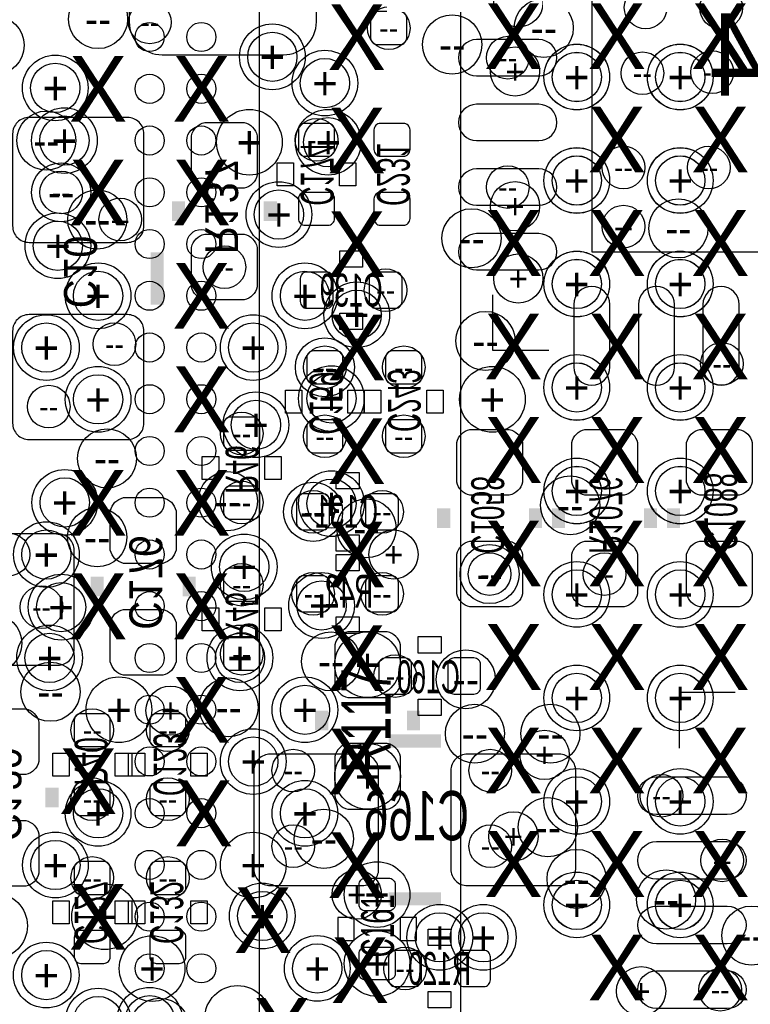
# Model space of a CAD drawing. Extents: x -22 to 398, y -34 to 263.
# Tile 7 of 39: x 21.72 to 27.37, y 12.19 to 19.81. Entities that reach past the tile are written whole.
import ezdxf
from ezdxf.enums import TextEntityAlignment as Align

# ---------------------------------------------------------------- set-up
doc = ezdxf.new("R2010")
doc.units = 0
for name, color, linetype in [('ASSY_BOT', 17, 'CONTINUOUS'), ('ASSY_TOP', 18, 'CONTINUOUS'), ('BOT', 16, 'CONTINUOUS'), ('DRILL', 12, 'CONTINUOUS'), ('SILK_BOT', 13, 'CONTINUOUS'), ('SILK_TOP', 14, 'CONTINUOUS'), ('TOP', 15, 'CONTINUOUS')]:
    doc.layers.add(name, color=color, linetype=linetype)

# ---------------------------------------------------------------- blocks, each defined once
blk = doc.blocks.new('FIGURE_CIRCLE')
blk.add_circle((0, 0), 0.5)

msp = doc.modelspace()

# ---------------------------------------------------------------- linework, layer by layer
at = {"layer": 'BOT'}
msp.add_lwpolyline([(29.645864, 18.01241), (29.645864, 21.51253), (26.145744, 21.51253), (26.145744, 18.01241)], close=True, dxfattribs=at)
for points in [[(22.8219, 19.53514), (23.7617, 19.53514, 0.414214), (24.0157, 19.78914), (24.0157, 20.42414, 0.414214), (23.7617, 20.67814), (22.8219, 20.67814, 0.414214), (22.5679, 20.42414), (22.5679, 19.78914, 0.414214)], [(24.664162, 19.614388, 0.414214), (24.714962, 19.665188), (24.714962, 19.817588, 0.414214), (24.664162, 19.868388), (24.486362, 19.868388, 0.414214), (24.435562, 19.817588), (24.435562, 19.665188, 0.414214), (24.486362, 19.614388)], [(25.737058, 19.652234), (25.254458, 19.652234, 1), (25.254458, 19.372834), (25.737058, 19.372834, 1)], [(25.737058, 19.152108), (25.254458, 19.152108, 1), (25.254458, 18.872708), (25.737058, 18.872708, 1)], [(22.5552, 19.05), (21.7932, 19.05, 0.414214), (21.6662, 18.923), (21.6662, 18.2118, 0.414214), (21.7932, 18.0848), (22.5552, 18.0848, 0.414214), (22.6822, 18.2118), (22.6822, 18.923, 0.414214)], [(23.0505, 18.604738), (23.0505, 18.909538, -0.294587), (23.1521, 19.011138), (23.4569, 19.011138, -0.294587), (23.5585, 18.909538), (23.5585, 18.604738, -0.294587), (23.4569, 18.503138), (23.1521, 18.503138, -0.294587)], [(24.105362, 18.750788, 0.414214), (24.156162, 18.801588), (24.156162, 18.953988, 0.414214), (24.105362, 19.004788), (23.927562, 19.004788, 0.414214), (23.876762, 18.953988), (23.876762, 18.801588, 0.414214), (23.927562, 18.750788)], [(24.689562, 18.750788, 0.414214), (24.740362, 18.801588), (24.740362, 18.953988, 0.414214), (24.689562, 19.004788), (24.511762, 19.004788, 0.414214), (24.460962, 18.953988), (24.460962, 18.801588, 0.414214), (24.511762, 18.750788)], [(25.737058, 18.652236), (25.254458, 18.652236, 1), (25.254458, 18.372836), (25.737058, 18.372836, 1)], [(23.927562, 18.471388, 0.414214), (23.876762, 18.420588), (23.876762, 18.268188, 0.414214), (23.927562, 18.217388), (24.105362, 18.217388, 0.414214), (24.156162, 18.268188), (24.156162, 18.420588, 0.414214), (24.105362, 18.471388)], [(24.511762, 18.471388, 0.414214), (24.460962, 18.420588), (24.460962, 18.268188, 0.414214), (24.511762, 18.217388), (24.689562, 18.217388, 0.414214), (24.740362, 18.268188), (24.740362, 18.420588, 0.414214), (24.689562, 18.471388)], [(23.0505, 17.741138), (23.0505, 18.045938, -0.294587), (23.1521, 18.147538), (23.4569, 18.147538, -0.294587), (23.5585, 18.045938), (23.5585, 17.741138, -0.294587), (23.4569, 17.639538), (23.1521, 17.639538, -0.294587)], [(25.737058, 18.15211), (25.254458, 18.15211, 1), (25.254458, 17.87271), (25.737058, 17.87271, 1)], [(23.89124, 17.626838, 0.414214), (23.94204, 17.576038), (24.09444, 17.576038, 0.414214), (24.14524, 17.626838), (24.14524, 17.804638, 0.414214), (24.09444, 17.855438), (23.94204, 17.855438, 0.414214), (23.89124, 17.804638)], [(24.42464, 17.626838, 0.414214), (24.47544, 17.576038), (24.62784, 17.576038, 0.414214), (24.67864, 17.626838), (24.67864, 17.804638, 0.414214), (24.62784, 17.855438), (24.47544, 17.855438, 0.414214), (24.42464, 17.804638)], [(26.285444, 17.121124), (26.285444, 17.603724, 1), (26.006044, 17.603724), (26.006044, 17.121124, 1)], [(26.78557, 17.121124), (26.78557, 17.603724, 1), (26.50617, 17.603724), (26.50617, 17.121124, 1)], [(27.285442, 17.121124), (27.285442, 17.603724, 1), (27.006042, 17.603724), (27.006042, 17.121124, 1)], [(22.5552, 17.526), (21.7932, 17.526, 0.414214), (21.6662, 17.399), (21.6662, 16.6878, 0.414214), (21.7932, 16.5608), (22.5552, 16.5608, 0.414214), (22.6822, 16.6878), (22.6822, 17.399, 0.414214)], [(24.17064, 16.991838, 0.414214), (24.22144, 17.042638), (24.22144, 17.195038, 0.414214), (24.17064, 17.245838), (23.99284, 17.245838, 0.414214), (23.94204, 17.195038), (23.94204, 17.042638, 0.414214), (23.99284, 16.991838)], [(24.78024, 16.991838, 0.414214), (24.83104, 17.042638), (24.83104, 17.195038, 0.414214), (24.78024, 17.245838), (24.60244, 17.245838, 0.414214), (24.55164, 17.195038), (24.55164, 17.042638, 0.414214), (24.60244, 16.991838)], [(23.527004, 16.47952, 0.414214), (23.577804, 16.53032), (23.577804, 16.68272, 0.414214), (23.527004, 16.73352), (23.349204, 16.73352, 0.414214), (23.298404, 16.68272), (23.298404, 16.53032, 0.414214), (23.349204, 16.47952)], [(23.99284, 16.712438, 0.414214), (23.94204, 16.661638), (23.94204, 16.509238, 0.414214), (23.99284, 16.458438), (24.17064, 16.458438, 0.414214), (24.22144, 16.509238), (24.22144, 16.661638, 0.414214), (24.17064, 16.712438)], [(24.60244, 16.712438, 0.414214), (24.55164, 16.661638), (24.55164, 16.509238, 0.414214), (24.60244, 16.458438), (24.78024, 16.458438, 0.414214), (24.83104, 16.509238), (24.83104, 16.661638, 0.414214), (24.78024, 16.712438)], [(25.101804, 16.23187), (25.101804, 16.53667, -0.294587), (25.203404, 16.63827), (25.508204, 16.63827, -0.294587), (25.609804, 16.53667), (25.609804, 16.23187, -0.294587), (25.508204, 16.13027), (25.203404, 16.13027, -0.294587)], [(25.990804, 16.23187), (25.990804, 16.53667, -0.294587), (26.092404, 16.63827), (26.397204, 16.63827, -0.294587), (26.498804, 16.53667), (26.498804, 16.23187, -0.294587), (26.397204, 16.13027), (26.092404, 16.13027, -0.294587)], [(26.879804, 16.23187), (26.879804, 16.53667, -0.294587), (26.981404, 16.63827), (27.286204, 16.63827, -0.294587), (27.387804, 16.53667), (27.387804, 16.23187, -0.294587), (27.286204, 16.13027), (26.981404, 16.13027, -0.294587)], [(23.349204, 16.20012, 0.414214), (23.298404, 16.14932), (23.298404, 15.99692, 0.414214), (23.349204, 15.94612), (23.527004, 15.94612, 0.414214), (23.577804, 15.99692), (23.577804, 16.14932, 0.414214), (23.527004, 16.20012)], [(24.1173, 16.0909, 0.414214), (24.0665, 16.1417), (23.9141, 16.1417, 0.414214), (23.8633, 16.0909), (23.8633, 15.9131, 0.414214), (23.9141, 15.8623), (24.0665, 15.8623, 0.414214), (24.1173, 15.9131)], [(24.3967, 15.9131, 0.414214), (24.4475, 15.8623), (24.5999, 15.8623, 0.414214), (24.6507, 15.9131), (24.6507, 16.0909, 0.414214), (24.5999, 16.1417), (24.4475, 16.1417, 0.414214), (24.3967, 16.0909)], [(22.930104, 16.00962), (22.930104, 15.70482, -0.294587), (22.828504, 15.60322), (22.523704, 15.60322, -0.294587), (22.422104, 15.70482), (22.422104, 16.00962, -0.294587), (22.523704, 16.11122), (22.828504, 16.11122, -0.294587)], [(22.142704, 14.94282), (22.142704, 15.70482, 0.414214), (22.015704, 15.83182), (21.304504, 15.83182, 0.414214), (21.177504, 15.70482), (21.177504, 14.94282, 0.414214), (21.304504, 14.81582), (22.015704, 14.81582, 0.414214)], [(25.101804, 15.36827), (25.101804, 15.67307, -0.294587), (25.203404, 15.77467), (25.508204, 15.77467, -0.294587), (25.609804, 15.67307), (25.609804, 15.36827, -0.294587), (25.508204, 15.26667), (25.203404, 15.26667, -0.294587)], [(25.990804, 15.36827), (25.990804, 15.67307, -0.294587), (26.092404, 15.77467), (26.397204, 15.77467, -0.294587), (26.498804, 15.67307), (26.498804, 15.36827, -0.294587), (26.397204, 15.26667), (26.092404, 15.26667, -0.294587)], [(26.879804, 15.36827), (26.879804, 15.67307, -0.294587), (26.981404, 15.77467), (27.286204, 15.77467, -0.294587), (27.387804, 15.67307), (27.387804, 15.36827, -0.294587), (27.286204, 15.26667), (26.981404, 15.26667, -0.294587)], [(23.349204, 15.56512, 0.414214), (23.298404, 15.51432), (23.298404, 15.36192, 0.414214), (23.349204, 15.31112), (23.527004, 15.31112, 0.414214), (23.577804, 15.36192), (23.577804, 15.51432, 0.414214), (23.527004, 15.56512)], [(23.8633, 15.2781, 0.414214), (23.9141, 15.2273), (24.0665, 15.2273, 0.414214), (24.1173, 15.2781), (24.1173, 15.4559, 0.414214), (24.0665, 15.5067), (23.9141, 15.5067, 0.414214), (23.8633, 15.4559)], [(24.3967, 15.2781, 0.414214), (24.4475, 15.2273), (24.5999, 15.2273, 0.414214), (24.6507, 15.2781), (24.6507, 15.4559, 0.414214), (24.5999, 15.5067), (24.4475, 15.5067, 0.414214), (24.3967, 15.4559)], [(22.930104, 15.14602), (22.930104, 14.84122, -0.294587), (22.828504, 14.73962), (22.523704, 14.73962, -0.294587), (22.422104, 14.84122), (22.422104, 15.14602, -0.294587), (22.523704, 15.24762), (22.828504, 15.24762, -0.294587)], [(23.349204, 15.03172, 0.414214), (23.298404, 14.98092), (23.298404, 14.82852, 0.414214), (23.349204, 14.77772), (23.527004, 14.77772, 0.414214), (23.577804, 14.82852), (23.577804, 14.98092, 0.414214), (23.527004, 15.03172)], [(24.7523, 14.8209, 0.414214), (24.7015, 14.8717), (24.5491, 14.8717, 0.414214), (24.4983, 14.8209), (24.4983, 14.6431, 0.414214), (24.5491, 14.5923), (24.7015, 14.5923, 0.414214), (24.7523, 14.6431)], [(25.0317, 14.6431, 0.414214), (25.0825, 14.5923), (25.2349, 14.5923, 0.414214), (25.2857, 14.6431), (25.2857, 14.8209, 0.414214), (25.2349, 14.8717), (25.0825, 14.8717, 0.414214), (25.0317, 14.8209)], [(21.8694, 14.3764), (21.8694, 14.0716, -0.294587), (21.7678, 13.97), (21.463, 13.97, -0.294587), (21.3614, 14.0716), (21.3614, 14.3764, -0.294587), (21.463, 14.478), (21.7678, 14.478, -0.294587)], [(22.371304, 14.18717, 0.414214), (22.422104, 14.23797), (22.422104, 14.39037, 0.414214), (22.371304, 14.44117), (22.193504, 14.44117, 0.414214), (22.142704, 14.39037), (22.142704, 14.23797, 0.414214), (22.193504, 14.18717)], [(22.955504, 14.18717, 0.414214), (23.006304, 14.23797), (23.006304, 14.39037, 0.414214), (22.955504, 14.44117), (22.777704, 14.44117, 0.414214), (22.726904, 14.39037), (22.726904, 14.23797, 0.414214), (22.777704, 14.18717)], [(23.532338, 14.000988), (23.532338, 13.238988, 0.414214), (23.659338, 13.111988), (24.370538, 13.111988, 0.414214), (24.497538, 13.238988), (24.497538, 14.000988, 0.414214), (24.370538, 14.127988), (23.659338, 14.127988, 0.414214)], [(25.056338, 14.000988), (25.056338, 13.238988, 0.414214), (25.183338, 13.111988), (25.894538, 13.111988, 0.414214), (26.021538, 13.238988), (26.021538, 14.000988, 0.414214), (25.894538, 14.127988), (25.183338, 14.127988, 0.414214)], [(27.193494, 13.660882), (26.647394, 13.660882, -1), (26.647394, 13.952982), (27.193494, 13.952982, -1)], [(22.371304, 13.65377, 0.414214), (22.422104, 13.70457), (22.422104, 13.85697, 0.414214), (22.371304, 13.90777), (22.193504, 13.90777, 0.414214), (22.142704, 13.85697), (22.142704, 13.70457, 0.414214), (22.193504, 13.65377)], [(22.777704, 13.90777, 0.414214), (22.726904, 13.85697), (22.726904, 13.70457, 0.414214), (22.777704, 13.65377), (22.955504, 13.65377, 0.414214), (23.006304, 13.70457), (23.006304, 13.85697, 0.414214), (22.955504, 13.90777)], [(21.8694, 13.5128), (21.8694, 13.208, -0.294587), (21.7678, 13.1064), (21.463, 13.1064, -0.294587), (21.3614, 13.208), (21.3614, 13.5128, -0.294587), (21.463, 13.6144), (21.7678, 13.6144, -0.294587)], [(27.193494, 13.16101), (26.647394, 13.16101, -1), (26.647394, 13.45311), (27.193494, 13.45311, -1)], [(22.371304, 13.04417, 0.414214), (22.422104, 13.09497), (22.422104, 13.24737, 0.414214), (22.371304, 13.29817), (22.193504, 13.29817, 0.414214), (22.142704, 13.24737), (22.142704, 13.09497, 0.414214), (22.193504, 13.04417)], [(22.955504, 13.04417, 0.414214), (23.006304, 13.09497), (23.006304, 13.24737, 0.414214), (22.955504, 13.29817), (22.777704, 13.29817, 0.414214), (22.726904, 13.24737), (22.726904, 13.09497, 0.414214), (22.777704, 13.04417)], [(27.193494, 12.660884), (26.647394, 12.660884, -1), (26.647394, 12.952984), (27.193494, 12.952984, -1)], [(22.193504, 12.76477, 0.414214), (22.142704, 12.71397), (22.142704, 12.56157, 0.414214), (22.193504, 12.51077), (22.371304, 12.51077, 0.414214), (22.422104, 12.56157), (22.422104, 12.71397, 0.414214), (22.371304, 12.76477)], [(22.777704, 12.76477, 0.414214), (22.726904, 12.71397), (22.726904, 12.56157, 0.414214), (22.777704, 12.51077), (22.955504, 12.51077, 0.414214), (23.006304, 12.56157), (23.006304, 12.71397, 0.414214), (22.955504, 12.76477)], [(24.8285, 12.5603, 0.414214), (24.7777, 12.6111), (24.6253, 12.6111, 0.414214), (24.5745, 12.5603), (24.5745, 12.3825, 0.414214), (24.6253, 12.3317), (24.7777, 12.3317, 0.414214), (24.8285, 12.3825)], [(25.1079, 12.3825, 0.414214), (25.1587, 12.3317), (25.3111, 12.3317, 0.414214), (25.3619, 12.3825), (25.3619, 12.5603, 0.414214), (25.3111, 12.6111), (25.1587, 12.6111, 0.414214), (25.1079, 12.5603)], [(27.193494, 12.161012), (26.647394, 12.161012, -1), (26.647394, 12.453112), (27.193494, 12.453112, -1)]]:
    msp.add_lwpolyline(points, format="xyb", close=True, dxfattribs=at)
at = {"layer": 'SILK_BOT'}
for points in [[(23.838662, 18.522188), (23.711662, 18.522188), (23.711662, 18.699988), (23.838662, 18.699988)], [(24.321262, 18.522188), (24.194262, 18.522188), (24.194262, 18.699988), (24.321262, 18.699988)], [(24.19604, 17.893538), (24.19604, 18.020538), (24.37384, 18.020538), (24.37384, 17.893538)], [(24.19604, 17.410938), (24.19604, 17.537938), (24.37384, 17.537938), (24.37384, 17.410938)], [(23.77694, 16.941038), (23.90394, 16.941038), (23.90394, 16.763238), (23.77694, 16.763238)], [(24.25954, 16.941038), (24.38654, 16.941038), (24.38654, 16.763238), (24.25954, 16.763238)], [(24.38654, 16.941038), (24.51354, 16.941038), (24.51354, 16.763238), (24.38654, 16.763238)], [(24.86914, 16.941038), (24.99614, 16.941038), (24.99614, 16.763238), (24.86914, 16.763238)], [(23.133304, 16.42872), (23.260304, 16.42872), (23.260304, 16.25092), (23.133304, 16.25092)], [(23.615904, 16.42872), (23.742904, 16.42872), (23.742904, 16.25092), (23.615904, 16.25092)], [(24.1681, 16.1798), (24.1681, 16.3068), (24.3459, 16.3068), (24.3459, 16.1798)], [(24.1681, 15.6972), (24.1681, 15.8242), (24.3459, 15.8242), (24.3459, 15.6972)], [(24.1681, 15.5448), (24.1681, 15.6718), (24.3459, 15.6718), (24.3459, 15.5448)], [(23.133304, 15.26032), (23.260304, 15.26032), (23.260304, 15.08252), (23.133304, 15.08252)], [(23.615904, 15.26032), (23.742904, 15.26032), (23.742904, 15.08252), (23.615904, 15.08252)], [(24.1681, 15.0622), (24.1681, 15.1892), (24.3459, 15.1892), (24.3459, 15.0622)], [(24.8031, 14.9098), (24.8031, 15.0368), (24.9809, 15.0368), (24.9809, 14.9098)], [(24.8031, 14.4272), (24.8031, 14.5542), (24.9809, 14.5542), (24.9809, 14.4272)], [(22.104604, 13.95857), (21.977604, 13.95857), (21.977604, 14.13637), (22.104604, 14.13637)], [(22.587204, 13.95857), (22.460204, 13.95857), (22.460204, 14.13637), (22.587204, 14.13637)], [(22.561804, 14.13637), (22.688804, 14.13637), (22.688804, 13.95857), (22.561804, 13.95857)], [(23.044404, 14.13637), (23.171404, 14.13637), (23.171404, 13.95857), (23.044404, 13.95857)], [(21.977604, 12.99337), (22.104604, 12.99337), (22.104604, 12.81557), (21.977604, 12.81557)], [(22.460204, 12.99337), (22.587204, 12.99337), (22.587204, 12.81557), (22.460204, 12.81557)], [(22.688804, 12.81557), (22.561804, 12.81557), (22.561804, 12.99337), (22.688804, 12.99337)], [(23.171404, 12.81557), (23.044404, 12.81557), (23.044404, 12.99337), (23.171404, 12.99337)], [(25.0571, 12.7762), (25.0571, 12.6492), (24.8793, 12.6492), (24.8793, 12.7762)], [(25.0571, 12.2936), (25.0571, 12.1666), (24.8793, 12.1666), (24.8793, 12.2936)]]:
    msp.add_lwpolyline(points, close=True, dxfattribs=at)
at = {"layer": 'SILK_BOT', "const_width": 0.1016}
for points in [[(22.9489, 18.249138), (22.9489, 18.401538)], [(23.6601, 18.249138), (23.6601, 18.401538)], [(22.7838, 17.6022), (22.7838, 18.0086)], [(25.000204, 15.87627), (25.000204, 16.02867)], [(25.711404, 15.87627), (25.711404, 16.02867)], [(25.889204, 15.87627), (25.889204, 16.02867)], [(26.600404, 15.87627), (26.600404, 16.02867)], [(26.778204, 15.87627), (26.778204, 16.02867)], [(22.320504, 15.50162), (22.320504, 15.34922)], [(23.031704, 15.50162), (23.031704, 15.34922)], [(24.980138, 14.229588), (24.573738, 14.229588)], [(21.971, 13.8684), (21.971, 13.716)], [(24.980138, 13.010388), (24.573738, 13.010388)]]:
    msp.add_lwpolyline(points, dxfattribs=at)
at = {"layer": 'SILK_BOT'}
for points in [[(25.813004, 17.24787), (25.381204, 17.24787), (25.381204, 17.67967)], [(27.2542, 14.605), (26.8224, 14.605), (26.8224, 14.1732)]]:
    msp.add_lwpolyline(points, dxfattribs=at)
at = {"layer": 'SILK_TOP'}
for points in [[(25.129998, 33.062926), (25.129998, 12.062714), (46.13021, 12.062714), (46.13021, 33.062926)], [(11.475974, 11.221974), (23.576026, 11.221974), (23.576026, 23.322026), (11.475974, 23.322026)], [(24.3078, 12.8651), (24.1808, 12.8651), (24.1808, 12.6873), (24.3078, 12.6873)], [(24.7904, 12.8651), (24.6634, 12.8651), (24.6634, 12.6873), (24.7904, 12.6873)]]:
    msp.add_lwpolyline(points, close=True, dxfattribs=at)
at = {"layer": 'SILK_TOP', "const_width": 0.1016}
for points in [[(24.05634, 14.312138), (24.05634, 14.464538)], [(24.76754, 14.312138), (24.76754, 14.464538)]]:
    msp.add_lwpolyline(points, dxfattribs=at)
at = {"layer": 'TOP'}
for points in [[(24.66594, 14.667738), (24.66594, 14.972538, 0.294587), (24.56434, 15.074138), (24.25954, 15.074138, 0.294587), (24.15794, 14.972538), (24.15794, 14.667738, 0.294587), (24.25954, 14.566138), (24.56434, 14.566138, 0.294587)], [(24.66594, 13.804138), (24.66594, 14.108938, 0.294587), (24.56434, 14.210538), (24.25954, 14.210538, 0.294587), (24.15794, 14.108938), (24.15794, 13.804138, 0.294587), (24.25954, 13.702538), (24.56434, 13.702538, 0.294587)], [(24.3967, 12.9159, -0.414214), (24.3459, 12.9667), (24.3459, 13.1191, -0.414214), (24.3967, 13.1699), (24.5745, 13.1699, -0.414214), (24.6253, 13.1191), (24.6253, 12.9667, -0.414214), (24.5745, 12.9159)], [(24.5745, 12.6365, -0.414214), (24.6253, 12.5857), (24.6253, 12.4333, -0.414214), (24.5745, 12.3825), (24.3967, 12.3825, -0.414214), (24.3459, 12.4333), (24.3459, 12.5857, -0.414214), (24.3967, 12.6365)]]:
    msp.add_lwpolyline(points, format="xyb", close=True, dxfattribs=at)
for centre, radius in [((22.725888, 19.672046), 0.112522), ((23.125938, 19.672046), 0.112522), ((26.030174, 19.362928), 0.1905), ((26.83002, 19.362928), 0.1905), ((22.725888, 19.271996), 0.112522), ((23.125938, 19.271996), 0.112522), ((22.725888, 18.871946), 0.112522), ((23.125938, 18.871946), 0.112522), ((26.030174, 18.562828), 0.1905), ((26.83002, 18.562828), 0.1905), ((22.725888, 18.471896), 0.112522), ((23.125938, 18.471896), 0.112522), ((22.725888, 18.0721), 0.112522), ((23.125938, 18.0721), 0.112522), ((26.030174, 17.762728), 0.1905), ((26.83002, 17.762728), 0.1905), ((22.725888, 17.67205), 0.112522), ((23.125938, 17.67205), 0.112522), ((22.725888, 17.272), 0.112522), ((23.125938, 17.272), 0.112522), ((26.030174, 16.962882), 0.1905), ((26.83002, 16.962882), 0.1905), ((22.725888, 16.87195), 0.112522), ((23.125938, 16.87195), 0.112522), ((22.725888, 16.4719), 0.112522), ((23.125938, 16.4719), 0.112522), ((26.030174, 16.162782), 0.1905), ((26.83002, 16.162782), 0.1905), ((22.725888, 16.072104), 0.112522), ((23.125938, 16.072104), 0.112522), ((22.725888, 15.672054), 0.112522), ((23.125938, 15.672054), 0.112522), ((26.030174, 15.362936), 0.1905), ((26.83002, 15.362936), 0.1905), ((22.725888, 15.272004), 0.112522), ((23.125938, 15.272004), 0.112522), ((22.725888, 14.871954), 0.112522), ((23.125938, 14.871954), 0.112522), ((26.030174, 14.562836), 0.1905), ((26.83002, 14.562836), 0.1905), ((22.725888, 14.471904), 0.112522), ((23.125938, 14.471904), 0.112522), ((22.725888, 14.072108), 0.112522), ((23.125938, 14.072108), 0.112522), ((26.030174, 13.762736), 0.1905), ((26.83002, 13.762736), 0.1905), ((22.725888, 13.672058), 0.112522), ((23.125938, 13.672058), 0.112522), ((22.725888, 13.272008), 0.112522), ((23.125938, 13.272008), 0.112522), ((26.030174, 12.96289), 0.1905), ((26.83002, 12.96289), 0.1905), ((22.725888, 12.871958), 0.112522), ((23.125938, 12.871958), 0.112522), ((22.725888, 12.471908), 0.112522), ((23.125938, 12.471908), 0.112522)]:
    msp.add_circle(centre, radius, dxfattribs=at)

# ---------------------------------------------------------------- block references
at = {"layer": 'DRILL'}
for p, xscale, yscale in [((25.5778, 19.939), 0.381, 0.381), ((22.327362, 19.811238), 0.4572, 0.4572), ((26.562812, 19.900138), 0.3302, 0.3302), ((27.14625, 19.897598), 0.3302, 0.3302), ((22.727412, 19.785838), 0.3302, 0.3302), ((25.77465, 19.74215), 0.4572, 0.4572), ((24.575262, 19.741388), 0.3302, 0.3302), ((21.527262, 19.608038), 0.4572, 0.4572), ((25.06599, 19.614388), 0.4572, 0.4572), ((23.67534, 19.519138), 0.508, 0.508), ((23.67534, 19.519138), 0.381, 0.381), ((25.495758, 19.512534), 0.3302, 0.3302), ((24.08174, 19.315938), 0.508, 0.508), ((25.5524, 19.4056), 0.381, 0.381), ((26.030174, 19.363436), 0.508, 0.508), ((26.030174, 19.362674), 0.508, 0.508), ((26.83002, 19.362674), 0.508, 0.508), ((26.830274, 19.363436), 0.508, 0.508), ((27.076654, 19.40052), 0.3302, 0.3302), ((21.9964, 19.2786), 0.508, 0.508), ((24.08174, 19.315938), 0.381, 0.381), ((26.030174, 19.363436), 0.381, 0.381), ((26.537412, 19.392138), 0.3302, 0.3302), ((26.830274, 19.363436), 0.381, 0.381), ((21.9964, 19.2786), 0.381, 0.381), ((22.067012, 18.871438), 0.508, 0.508), ((23.49754, 18.858738), 0.508, 0.508), ((24.10714, 18.858738), 0.508, 0.508), ((21.927312, 18.871438), 0.4572, 0.4572), ((22.067012, 18.871438), 0.381, 0.381), ((24.016462, 18.877788), 0.3302, 0.3302), ((24.10714, 18.858738), 0.381, 0.381), ((26.030174, 18.563336), 0.508, 0.508), ((26.030174, 18.562828), 0.508, 0.508), ((26.390854, 18.66392), 0.3302, 0.3302), ((26.83002, 18.562828), 0.508, 0.508), ((26.830274, 18.563336), 0.508, 0.508), ((27.051254, 18.66392), 0.3302, 0.3302), ((26.030174, 18.563336), 0.381, 0.381), ((26.830274, 18.563336), 0.381, 0.381), ((22.041612, 18.471388), 0.4572, 0.4572), ((25.495758, 18.512536), 0.3302, 0.3302), ((22.041612, 18.471388), 0.3302, 0.3302), ((23.72614, 18.299938), 0.508, 0.508), ((25.5524, 18.3642), 0.381, 0.381), ((22.321012, 18.261838), 0.4572, 0.4572), ((22.498812, 18.261838), 0.3302, 0.3302), ((23.72614, 18.299938), 0.381, 0.381), ((26.81605, 18.19275), 0.4572, 0.4572), ((25.21585, 18.11655), 0.4572, 0.4572), ((26.390854, 18.20672), 0.3302, 0.3302), ((22.016212, 18.058638), 0.508, 0.508), ((22.016212, 18.058638), 0.381, 0.381), ((23.3045, 17.893538), 0.3302, 0.3302), ((25.5778, 17.8054), 0.381, 0.381), ((26.029666, 17.762474), 0.508, 0.508), ((26.030174, 17.763236), 0.508, 0.508), ((26.83002, 17.762728), 0.508, 0.508), ((26.830274, 17.763236), 0.508, 0.508), ((22.327362, 17.671288), 0.508, 0.508), ((23.927562, 17.671288), 0.508, 0.508), ((26.030174, 17.763236), 0.381, 0.381), ((26.830274, 17.763236), 0.381, 0.381), ((22.327362, 17.671288), 0.381, 0.381), ((23.927562, 17.671288), 0.381, 0.381), ((24.55164, 17.715738), 0.3302, 0.3302), ((24.327612, 17.525238), 0.508, 0.508), ((24.327612, 17.525238), 0.381, 0.381), ((21.927312, 17.271238), 0.508, 0.508), ((23.527512, 17.271238), 0.508, 0.508), ((25.3238, 17.3228), 0.4572, 0.4572), ((21.927312, 17.271238), 0.381, 0.381), ((22.4536, 17.2974), 0.3302, 0.3302), ((23.527512, 17.271238), 0.381, 0.381), ((24.08174, 17.118838), 0.4572, 0.4572), ((24.08174, 17.118838), 0.3302, 0.3302), ((24.69134, 17.118838), 0.3302, 0.3302), ((27.1526, 17.145), 0.3302, 0.3302), ((26.030174, 16.963136), 0.508, 0.508), ((26.030174, 16.962882), 0.508, 0.508), ((26.83002, 16.962882), 0.508, 0.508), ((26.830274, 16.963136), 0.508, 0.508), ((24.13254, 16.877538), 0.508, 0.508), ((26.030174, 16.963136), 0.381, 0.381), ((26.830274, 16.963136), 0.381, 0.381), ((22.327362, 16.871188), 0.508, 0.508), ((22.327362, 16.871188), 0.381, 0.381), ((24.13254, 16.877538), 0.381, 0.381), ((25.37714, 16.871188), 0.508, 0.508), ((21.9456, 16.8148), 0.3302, 0.3302), ((23.54834, 16.674338), 0.508, 0.508), ((23.54834, 16.674338), 0.381, 0.381), ((23.438104, 16.60652), 0.3302, 0.3302), ((24.08174, 16.585438), 0.3302, 0.3302), ((24.69134, 16.585438), 0.3302, 0.3302), ((22.39645, 16.41475), 0.4572, 0.4572), ((26.030174, 16.163036), 0.508, 0.508), ((26.030174, 16.162528), 0.508, 0.508), ((26.83002, 16.162528), 0.508, 0.508), ((26.830274, 16.163036), 0.508, 0.508), ((22.069552, 16.074136), 0.508, 0.508), ((23.330662, 16.083788), 0.4572, 0.4572), ((24.13254, 16.064738), 0.508, 0.508), ((26.030174, 16.163036), 0.381, 0.381), ((26.830274, 16.163036), 0.381, 0.381), ((22.069552, 16.074136), 0.381, 0.381), ((23.438104, 16.07312), 0.3302, 0.3302), ((23.9903, 16.002), 0.4572, 0.4572), ((24.13254, 16.064738), 0.381, 0.381), ((25.978612, 16.052038), 0.4572, 0.4572), ((23.9903, 16.002), 0.3302, 0.3302), ((24.5237, 16.002), 0.3302, 0.3302), ((24.403812, 15.874238), 0.4572, 0.4572), ((22.32025, 15.80515), 0.4572, 0.4572), ((21.927312, 15.671038), 0.508, 0.508), ((21.635212, 15.671038), 0.3302, 0.3302), ((21.927312, 15.671038), 0.381, 0.381), ((24.6126, 15.6718), 0.381, 0.381), ((23.457662, 15.575788), 0.508, 0.508), ((23.457662, 15.575788), 0.381, 0.381), ((25.355804, 15.52067), 0.4572, 0.4572), ((25.355804, 15.52067), 0.3302, 0.3302), ((26.244804, 15.52067), 0.3302, 0.3302), ((26.030174, 15.362682), 0.508, 0.508), ((26.83002, 15.362682), 0.508, 0.508), ((23.438104, 15.43812), 0.3302, 0.3302), ((24.05634, 15.277338), 0.508, 0.508), ((23.9903, 15.367), 0.3302, 0.3302), ((24.5237, 15.367), 0.3302, 0.3302), ((26.030174, 15.362682), 0.381, 0.381), ((22.041612, 15.264638), 0.508, 0.508), ((22.041612, 15.264638), 0.381, 0.381), ((24.05634, 15.277338), 0.381, 0.381), ((21.889212, 15.264638), 0.3302, 0.3302), ((21.508212, 14.985238), 0.4572, 0.4572), ((21.952204, 14.871954), 0.508, 0.508), ((23.424896, 14.871954), 0.508, 0.508), ((24.129238, 14.845538), 0.4572, 0.4572), ((24.41194, 14.820138), 0.508, 0.508), ((21.952204, 14.871954), 0.381, 0.381), ((23.424896, 14.871954), 0.381, 0.381), ((23.438104, 14.90472), 0.3302, 0.3302), ((25.1714, 14.7066), 0.4572, 0.4572), ((24.6253, 14.732), 0.3302, 0.3302), ((21.959062, 14.610588), 0.4572, 0.4572), ((26.030174, 14.562836), 0.508, 0.508), ((26.030174, 14.562582), 0.508, 0.508), ((26.83002, 14.562582), 0.508, 0.508), ((26.830274, 14.562836), 0.508, 0.508), ((22.488906, 14.471904), 0.508, 0.508), ((23.337012, 14.489938), 0.4572, 0.4572), ((23.927308, 14.471142), 0.508, 0.508), ((26.030174, 14.562836), 0.381, 0.381), ((26.830274, 14.562836), 0.381, 0.381), ((22.88794, 14.464538), 0.381, 0.381), ((23.927562, 14.470888), 0.381, 0.381), ((22.282404, 14.31417), 0.3302, 0.3302), ((22.866604, 14.31417), 0.3302, 0.3302), ((25.242012, 14.286738), 0.4572, 0.4572), ((25.826212, 14.286738), 0.4572, 0.4572), ((23.527512, 14.070838), 0.508, 0.508), ((25.781, 14.1224), 0.381, 0.381), ((23.527512, 14.070838), 0.381, 0.381), ((23.837138, 14.000988), 0.3302, 0.3302), ((24.41194, 13.956538), 0.508, 0.508), ((25.361138, 14.000988), 0.3302, 0.3302), ((26.030174, 13.762736), 0.508, 0.508), ((26.83002, 13.762736), 0.508, 0.508), ((26.830274, 13.762736), 0.508, 0.508), ((22.282404, 13.78077), 0.3302, 0.3302), ((22.866604, 13.78077), 0.3302, 0.3302), ((26.030174, 13.762736), 0.381, 0.381), ((26.684732, 13.806932), 0.3302, 0.3302), ((26.830274, 13.762736), 0.381, 0.381), ((22.327362, 13.670788), 0.508, 0.508), ((22.327362, 13.670788), 0.381, 0.381), ((23.927562, 13.670788), 0.508, 0.508), ((23.927562, 13.670788), 0.381, 0.381), ((25.8064, 13.5636), 0.4572, 0.4572), ((24.073612, 13.473938), 0.4572, 0.4572), ((25.539954, 13.49248), 0.381, 0.381), ((23.837138, 13.416788), 0.3302, 0.3302), ((25.361138, 13.416788), 0.3302, 0.3302), ((21.997162, 13.271246), 0.508, 0.508), ((23.527512, 13.270738), 0.508, 0.508), ((21.997162, 13.271246), 0.381, 0.381), ((27.15514, 13.30706), 0.3302, 0.3302), ((22.282404, 13.17117), 0.3302, 0.3302), ((22.866604, 13.17117), 0.3302, 0.3302), ((26.02865, 13.16355), 0.4572, 0.4572), ((24.4856, 13.0429), 0.508, 0.508), ((24.328374, 13.0429), 0.381, 0.381), ((26.030174, 12.96289), 0.508, 0.508), ((26.030174, 12.962636), 0.508, 0.508), ((26.7208, 13.0048), 0.4572, 0.4572), ((26.83002, 12.96289), 0.508, 0.508), ((26.830274, 12.962636), 0.508, 0.508), ((22.378162, 12.871196), 0.508, 0.508), ((23.597362, 12.877038), 0.508, 0.508), ((26.030174, 12.962636), 0.381, 0.381), ((26.830274, 12.962636), 0.381, 0.381), ((21.526754, 12.800838), 0.508, 0.508), ((23.597362, 12.877038), 0.381, 0.381), ((24.97074, 12.711938), 0.508, 0.508), ((25.307036, 12.711938), 0.508, 0.508), ((27.3812, 12.7254), 0.4572, 0.4572), ((24.97074, 12.711938), 0.381, 0.381), ((25.307036, 12.711938), 0.381, 0.381), ((22.745446, 12.470638), 0.508, 0.508), ((24.022812, 12.471908), 0.508, 0.508), ((24.4856, 12.5095), 0.508, 0.508), ((21.926804, 12.419838), 0.508, 0.508), ((24.022812, 12.471908), 0.381, 0.381), ((24.7015, 12.4714), 0.3302, 0.3302), ((21.926804, 12.419838), 0.381, 0.381), ((26.527506, 12.295632), 0.381, 0.381), ((27.139138, 12.307062), 0.3302, 0.3302), ((23.406354, 12.08532), 0.508, 0.508), ((22.327362, 12.064238), 0.508, 0.508), ((22.72665, 12.07135), 0.508, 0.508), ((22.72665, 12.07135), 0.381, 0.381), ((22.327362, 12.064238), 0.381, 0.381), ((22.803612, 12.013438), 0.4572, 0.4572)]:
    msp.add_blockref('FIGURE_CIRCLE', p, dxfattribs=dict(at, xscale=xscale, yscale=yscale))

# ---------------------------------------------------------------- texts
at = {"layer": 'ASSY_BOT', "text_generation_flag": 2}
for s, height, width, p in [('U14', 0.635, 0.8784, (27.7368, 19.219164)), ('C139', 0.254, 0.6, (24.28494, 17.588738)), ('C131', 0.254, 0.6, (24.249888, 15.878556)), ('R42', 0.254, 0.6, (24.26716, 15.261336)), ('C160', 0.254, 0.6, (24.882348, 14.599158)), ('C166', 0.381, 0.666667, (24.7904, 13.462)), ('R120', 0.254, 0.6, (24.9682, 12.3444))]:
    msp.add_text(s, height=height, dxfattribs=dict(at, width=width)).set_placement(p, align=Align.CENTER)
for s, width, p in [('C174', 0.6, (23.895558, 18.612358)), ('C231', 0.6, (24.484076, 18.609818)), ('R137', 0.9, (23.156164, 18.358358)), ('C10', 0.9, (22.063964, 17.8562)), ('C159', 0.6, (23.964138, 16.841978)), ('C243', 0.6, (24.568658, 16.862298)), ('R46', 0.6, (23.313898, 16.328898)), ('C1058', 0.6, (25.213818, 15.9766)), ('R1076', 0.6, (26.128218, 15.9766)), ('C1088', 0.6, (27.017218, 16.002)), ('C176', 0.9, (22.569424, 15.455138)), ('R45', 0.6, (23.313644, 15.193518)), ('R40', 0.6, (22.147022, 14.07287)), ('C123', 0.6, (22.756622, 14.04747)), ('C129', 0.9, (21.479764, 13.8176)), ('C127', 0.6, (22.147022, 12.90447)), ('C132', 0.6, (22.731222, 12.90447))]:
    msp.add_text(s, height=0.254, rotation=270, dxfattribs=dict(at, width=width)).set_placement(p, align=Align.CENTER)
at = {"layer": 'ASSY_TOP'}
for s, height, width, p in [('R117', 0.381, 0.666667, (24.58974, 14.388338)), ('C161', 0.254, 0.6, (24.615902, 12.800838))]:
    msp.add_text(s, height=height, rotation=90, dxfattribs=dict(at, width=width)).set_placement(p, align=Align.CENTER)
at = {"layer": 'DRILL'}
for s, height, p in [('X', 0.508, (24.327612, 19.671538)), ('X', 0.508, (25.539954, 19.67992)), ('X', 0.508, (26.340054, 19.67992)), ('X', 0.508, (27.140154, 19.67992)), ('--', 0.2286, (22.327362, 19.811238)), ('--', 0.1651, (22.727412, 19.785838)), ('--', 0.1651, (24.575262, 19.741388)), ('--', 0.2286, (25.77465, 19.74215)), ('+', 0.254, (23.67534, 19.519138)), ('+', 0.1905, (23.67534, 19.519138)), ('--', 0.2286, (25.06599, 19.614388)), ('X', 0.508, (22.327362, 19.271488)), ('X', 0.508, (23.127462, 19.271488)), ('--', 0.1651, (25.495758, 19.512534)), ('+', 0.1905, (25.5524, 19.4056)), ('+', 0.254, (26.030174, 19.363436)), ('+', 0.254, (26.030174, 19.362674)), ('+', 0.1905, (26.030174, 19.363436)), ('+', 0.254, (26.83002, 19.362674)), ('+', 0.254, (26.830274, 19.363436)), ('+', 0.1905, (26.830274, 19.363436)), ('+', 0.254, (21.9964, 19.2786)), ('+', 0.1905, (21.9964, 19.2786)), ('+', 0.254, (24.08174, 19.315938)), ('+', 0.1905, (24.08174, 19.315938)), ('--', 0.1651, (26.537412, 19.392138)), ('--', 0.1651, (27.076654, 19.40052)), ('X', 0.508, (24.327612, 18.871438)), ('X', 0.508, (26.340054, 18.87982)), ('X', 0.508, (27.140154, 18.87982)), ('+', 0.254, (22.067012, 18.871438)), ('+', 0.1905, (22.067012, 18.871438)), ('+', 0.254, (23.49754, 18.858738)), ('+', 0.254, (24.10714, 18.858738)), ('+', 0.1905, (24.10714, 18.858738)), ('--', 0.2286, (21.927312, 18.871438)), ('--', 0.1651, (24.016462, 18.877788)), ('X', 0.508, (22.327362, 18.471388)), ('X', 0.508, (23.127462, 18.471388)), ('+', 0.254, (26.030174, 18.563336)), ('+', 0.254, (26.030174, 18.562828)), ('--', 0.1651, (26.390854, 18.66392)), ('+', 0.254, (26.83002, 18.562828)), ('+', 0.254, (26.830274, 18.563336)), ('--', 0.1651, (27.051254, 18.66392)), ('+', 0.1905, (26.030174, 18.563336)), ('+', 0.1905, (26.830274, 18.563336)), ('--', 0.1651, (25.495758, 18.512536)), ('--', 0.2286, (22.041612, 18.471388)), ('--', 0.1651, (22.041612, 18.471388)), ('+', 0.1905, (25.5524, 18.3642)), ('+', 0.254, (23.72614, 18.299938)), ('+', 0.1905, (23.72614, 18.299938)), ('X', 0.508, (24.327612, 18.071338)), ('X', 0.508, (25.539954, 18.07972)), ('X', 0.508, (26.340054, 18.07972)), ('X', 0.508, (27.140154, 18.07972)), ('--', 0.2286, (22.321012, 18.261838)), ('--', 0.1651, (22.498812, 18.261838)), ('--', 0.1651, (26.390854, 18.20672)), ('+', 0.254, (22.016212, 18.058638)), ('+', 0.1905, (22.016212, 18.058638)), ('--', 0.2286, (26.81605, 18.19275)), ('--', 0.2286, (25.21585, 18.11655)), ('X', 0.508, (23.127462, 17.671288)), ('--', 0.1651, (23.3045, 17.893538)), ('+', 0.1905, (25.5778, 17.8054)), ('+', 0.254, (26.029666, 17.762474)), ('+', 0.254, (26.030174, 17.763236)), ('+', 0.1905, (26.030174, 17.763236)), ('+', 0.254, (26.83002, 17.762728)), ('+', 0.254, (26.830274, 17.763236)), ('+', 0.1905, (26.830274, 17.763236)), ('+', 0.254, (22.327362, 17.671288)), ('+', 0.1905, (22.327362, 17.671288)), ('+', 0.254, (23.927562, 17.671288)), ('+', 0.1905, (23.927562, 17.671288)), ('--', 0.1651, (24.55164, 17.715738)), ('+', 0.254, (24.327612, 17.525238)), ('+', 0.1905, (24.327612, 17.525238)), ('X', 0.508, (24.327612, 17.271238)), ('X', 0.508, (25.539954, 17.27962)), ('X', 0.508, (26.340054, 17.27962)), ('X', 0.508, (27.140154, 17.27962)), ('+', 0.254, (21.927312, 17.271238)), ('+', 0.254, (23.527512, 17.271238)), ('+', 0.1905, (21.927312, 17.271238)), ('--', 0.1651, (22.4536, 17.2974)), ('+', 0.1905, (23.527512, 17.271238)), ('--', 0.2286, (25.3238, 17.3228)), ('--', 0.1651, (27.1526, 17.145)), ('X', 0.508, (23.127462, 16.871188)), ('--', 0.2286, (24.08174, 17.118838)), ('--', 0.1651, (24.08174, 17.118838)), ('--', 0.1651, (24.69134, 17.118838)), ('+', 0.254, (26.030174, 16.963136)), ('+', 0.254, (26.030174, 16.962882)), ('+', 0.254, (26.83002, 16.962882)), ('+', 0.254, (26.830274, 16.963136)), ('+', 0.1905, (26.030174, 16.963136)), ('+', 0.1905, (26.830274, 16.963136)), ('+', 0.254, (22.327362, 16.871188)), ('+', 0.1905, (22.327362, 16.871188)), ('+', 0.254, (24.13254, 16.877538)), ('+', 0.1905, (24.13254, 16.877538)), ('+', 0.254, (25.37714, 16.871188)), ('--', 0.1651, (21.9456, 16.8148)), ('+', 0.254, (23.54834, 16.674338)), ('+', 0.1905, (23.54834, 16.674338)), ('X', 0.508, (24.327612, 16.471138)), ('X', 0.508, (25.539954, 16.47952)), ('X', 0.508, (26.340054, 16.47952)), ('X', 0.508, (27.140154, 16.47952)), ('--', 0.1651, (23.438104, 16.60652)), ('--', 0.1651, (24.08174, 16.585438)), ('--', 0.1651, (24.69134, 16.585438)), ('--', 0.2286, (22.39645, 16.41475)), ('X', 0.508, (22.327362, 16.071088)), ('X', 0.508, (23.127462, 16.071088)), ('+', 0.254, (26.030174, 16.163036)), ('+', 0.254, (26.030174, 16.162528)), ('+', 0.1905, (26.030174, 16.163036)), ('+', 0.254, (26.83002, 16.162528)), ('+', 0.254, (26.830274, 16.163036)), ('+', 0.1905, (26.830274, 16.163036)), ('+', 0.254, (22.069552, 16.074136)), ('+', 0.1905, (22.069552, 16.074136)), ('+', 0.254, (24.13254, 16.064738)), ('--', 0.2286, (23.330662, 16.083788)), ('--', 0.1651, (23.438104, 16.07312)), ('+', 0.1905, (24.13254, 16.064738)), ('--', 0.2286, (23.9903, 16.002)), ('--', 0.1651, (23.9903, 16.002)), ('--', 0.1651, (24.5237, 16.002)), ('--', 0.2286, (25.978612, 16.052038)), ('X', 0.508, (24.327612, 15.671038)), ('X', 0.508, (25.539954, 15.67942)), ('X', 0.508, (26.340054, 15.67942)), ('X', 0.508, (27.140154, 15.67942)), ('--', 0.2286, (24.403812, 15.874238)), ('+', 0.254, (21.927312, 15.671038)), ('--', 0.2286, (22.32025, 15.80515)), ('+', 0.1905, (21.927312, 15.671038)), ('+', 0.1905, (24.6126, 15.6718)), ('+', 0.254, (23.457662, 15.575788)), ('+', 0.1905, (23.457662, 15.575788)), ('X', 0.508, (22.327362, 15.270988)), ('X', 0.508, (23.127462, 15.270988)), ('--', 0.2286, (25.355804, 15.52067)), ('--', 0.1651, (25.355804, 15.52067)), ('--', 0.1651, (26.244804, 15.52067)), ('--', 0.1651, (23.438104, 15.43812)), ('+', 0.254, (26.030174, 15.362682)), ('+', 0.1905, (26.030174, 15.362682)), ('+', 0.254, (26.83002, 15.362682)), ('+', 0.254, (22.041612, 15.264638)), ('+', 0.1905, (22.041612, 15.264638)), ('--', 0.1651, (23.9903, 15.367)), ('+', 0.254, (24.05634, 15.277338)), ('+', 0.1905, (24.05634, 15.277338)), ('--', 0.1651, (24.5237, 15.367)), ('--', 0.1651, (21.889212, 15.264638)), ('X', 0.508, (24.327612, 14.870938)), ('X', 0.508, (25.539954, 14.87932)), ('X', 0.508, (26.340054, 14.87932)), ('X', 0.508, (27.140154, 14.87932)), ('+', 0.254, (21.952204, 14.871954)), ('+', 0.1905, (21.952204, 14.871954)), ('+', 0.254, (23.424896, 14.871954)), ('+', 0.1905, (23.424896, 14.871954)), ('--', 0.1651, (23.438104, 14.90472)), ('+', 0.254, (24.41194, 14.820138)), ('--', 0.2286, (24.129238, 14.845538)), ('X', 0.508, (23.127462, 14.470888)), ('--', 0.1651, (24.6253, 14.732)), ('--', 0.2286, (25.1714, 14.7066)), ('+', 0.254, (26.030174, 14.562836)), ('+', 0.254, (26.030174, 14.562582)), ('+', 0.1905, (26.030174, 14.562836)), ('+', 0.254, (26.83002, 14.562582)), ('+', 0.254, (26.830274, 14.562836)), ('+', 0.1905, (26.830274, 14.562836)), ('--', 0.2286, (21.959062, 14.610588)), ('+', 0.254, (22.488906, 14.471904)), ('+', 0.254, (23.927308, 14.471142)), ('+', 0.1905, (22.88794, 14.464538)), ('--', 0.2286, (23.337012, 14.489938)), ('+', 0.1905, (23.927562, 14.470888)), ('X', 0.508, (24.327612, 14.070838)), ('X', 0.508, (25.539954, 14.07922)), ('X', 0.508, (26.340054, 14.07922)), ('X', 0.508, (27.140154, 14.07922)), ('--', 0.1651, (22.282404, 14.31417)), ('--', 0.1651, (22.866604, 14.31417)), ('--', 0.2286, (25.242012, 14.286738)), ('--', 0.2286, (25.826212, 14.286738)), ('X', 0.508, (22.251162, 13.918438)), ('+', 0.254, (23.527512, 14.070838)), ('+', 0.1905, (25.781, 14.1224)), ('+', 0.1905, (23.527512, 14.070838)), ('+', 0.254, (24.41194, 13.956538)), ('--', 0.1651, (23.837138, 14.000988)), ('--', 0.1651, (25.361138, 14.000988)), ('X', 0.508, (23.144988, 13.670788)), ('+', 0.254, (26.030174, 13.762736)), ('+', 0.1905, (26.030174, 13.762736)), ('--', 0.1651, (26.684732, 13.806932)), ('+', 0.254, (26.83002, 13.762736)), ('+', 0.254, (26.830274, 13.762736)), ('+', 0.1905, (26.830274, 13.762736)), ('--', 0.1651, (22.282404, 13.78077)), ('+', 0.254, (22.327362, 13.670788)), ('+', 0.1905, (22.327362, 13.670788)), ('--', 0.1651, (22.866604, 13.78077)), ('+', 0.254, (23.927562, 13.670788)), ('+', 0.1905, (23.927562, 13.670788)), ('+', 0.1905, (25.539954, 13.49248)), ('X', 0.508, (24.327612, 13.270738)), ('X', 0.508, (25.539954, 13.27912)), ('--', 0.2286, (25.8064, 13.5636)), ('X', 0.508, (26.340054, 13.27912)), ('X', 0.508, (27.140154, 13.27912)), ('--', 0.1651, (23.837138, 13.416788)), ('--', 0.2286, (24.073612, 13.473938)), ('--', 0.1651, (25.361138, 13.416788)), ('+', 0.254, (21.997162, 13.271246)), ('+', 0.1905, (21.997162, 13.271246)), ('+', 0.254, (23.527512, 13.270738)), ('--', 0.1651, (27.15514, 13.30706)), ('X', 0.508, (22.327362, 12.870688)), ('--', 0.1651, (22.282404, 13.17117)), ('--', 0.1651, (22.866604, 13.17117)), ('X', 0.508, (23.60295, 12.845542)), ('+', 0.1905, (24.328374, 13.0429)), ('+', 0.254, (24.4856, 13.0429)), ('--', 0.2286, (26.02865, 13.16355)), ('+', 0.254, (26.030174, 12.96289)), ('+', 0.254, (26.030174, 12.962636)), ('+', 0.1905, (26.030174, 12.962636)), ('+', 0.254, (26.83002, 12.96289)), ('+', 0.254, (26.830274, 12.962636)), ('+', 0.1905, (26.830274, 12.962636)), ('+', 0.254, (22.378162, 12.871196)), ('+', 0.254, (23.597362, 12.877038)), ('+', 0.1905, (23.597362, 12.877038)), ('--', 0.2286, (26.7208, 13.0048)), ('+', 0.254, (24.97074, 12.711938)), ('+', 0.254, (25.307036, 12.711938)), ('+', 0.1905, (24.97074, 12.711938)), ('+', 0.1905, (25.307036, 12.711938)), ('X', 0.508, (26.340054, 12.47902)), ('X', 0.508, (27.140154, 12.47902)), ('X', 0.508, (24.353012, 12.457938)), ('--', 0.2286, (27.3812, 12.7254)), ('+', 0.254, (24.022812, 12.471908)), ('+', 0.254, (24.4856, 12.5095)), ('+', 0.254, (21.926804, 12.419838)), ('+', 0.1905, (21.926804, 12.419838)), ('+', 0.254, (22.745446, 12.470638)), ('+', 0.1905, (24.022812, 12.471908)), ('--', 0.1651, (24.7015, 12.4714)), ('+', 0.1905, (26.527506, 12.295632)), ('--', 0.1651, (27.139138, 12.307062)), ('X', 0.508, (23.749, 11.9888))]:
    msp.add_text(s, height=height, dxfattribs=at).set_placement(p, align=Align.MIDDLE_CENTER)

doc.saveas('drawing.dxf')
